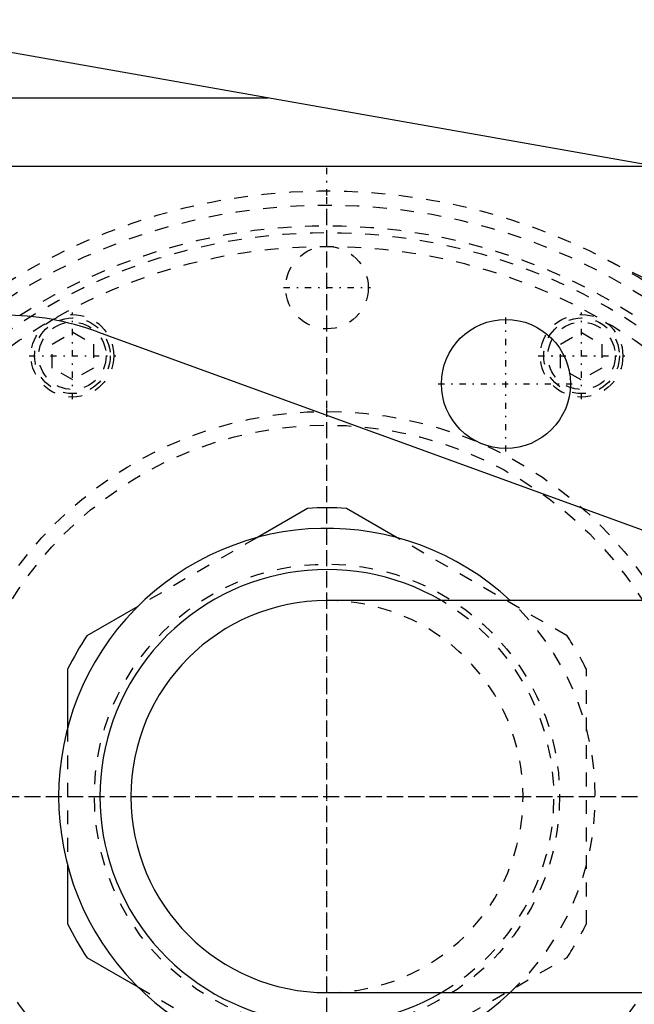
# Model space of a CAD drawing. Extents: x -342 to 171, y -70 to 70.
# Tile 4 of 10: x -192 to -148, y -15 to 56. Entities that reach past the tile are written whole.
import ezdxf

# ---------------------------------------------------------------- set-up
doc = ezdxf.new("R2010")
doc.units = 0
doc.linetypes.add('CENTER', pattern=[1.5, 0.45, -0.5, 0.05, -0.5])
doc.linetypes.add('DASHED', pattern=[2, 1, -1])
for name, color, linetype in [('AM_0', 7, 'CONTINUOUS'), ('AM_3', 7, 'DASHED'), ('AM_7', 7, 'CENTER')]:
    doc.layers.add(name, color=color, linetype=linetype)

msp = doc.modelspace()

# ---------------------------------------------------------------- linework, layer by layer
at = {"layer": 'AM_0', "color": 7, "linetype": 'CONTINUOUS'}
for p, q in [((-206.349, 56.476), (-139.867, 44.725)), ((-267.141, 50.806), (-174.273, 50.806)), ((-146.023, 45.813), (-254.215, 45.813)), ((-186.686, 33.793), (-135.329, 15.1)), ((-171.409, 20.953), (-175.101, 18.821)), ((-164.899, 18.821), (-168.591, 20.953)), ((-183.749, 13.828), (-187.441, 11.696)), ((-65.45, 14.25), (-170, 14.25)), ((-188.85, 9.256), (-188.85, 4.993)), ((-188.85, -4.993), (-188.85, -9.256)), ((-187.441, -11.696), (-183.749, -13.828)), ((-170, -14.25), (-65.45, -14.25))]:
    msp.add_line(p, q, dxfattribs=at)
msp.add_circle((-157, 30), 4.689, dxfattribs=at)
for centre, radius, start, end in [((-193.53, 15), 20, 69.98903, 90), ((-170, 0), 21, 86.15315, 93.84685), ((-170, 0), 19.5, 46.95092, 313.04908), ((-170, 0), 16.5, 59.72736, 300.27264), ((-170, 0), 14.25, 90, 270), ((-170, 0), 21, 146.15315, 153.84685), ((-170, 0), 21, 206.15315, 213.84685)]:
    msp.add_arc(centre, radius, start, end, dxfattribs=at)
at = {"layer": 'AM_3', "color": 6, "linetype": 'DASHED'}
for p, q in [((-189.963, 32.887), (-188.463, 33.754)), ((-188.463, 33.754), (-186.963, 32.887)), ((-153.037, 32.887), (-151.537, 33.754)), ((-151.537, 33.754), (-150.037, 32.887)), ((-189.963, 31.155), (-189.963, 32.887)), ((-186.963, 32.887), (-186.963, 31.155)), ((-153.037, 31.155), (-153.037, 32.887)), ((-150.037, 32.887), (-150.037, 31.155)), ((-188.463, 30.289), (-189.963, 31.155)), ((-186.963, 31.155), (-188.463, 30.289)), ((-151.537, 30.289), (-153.037, 31.155)), ((-150.037, 31.155), (-151.537, 30.289)), ((-175.101, 18.821), (-183.749, 13.828)), ((-152.559, 11.696), (-164.899, 18.821)), ((-151.15, -9.256), (-151.15, 9.256)), ((-188.85, 4.993), (-188.85, -4.993)), ((-164.899, -18.821), (-152.559, -11.696)), ((-183.749, -13.828), (-175.101, -18.821))]:
    msp.add_line(p, q, dxfattribs=at)
for centre, radius in [((-170, 0), 43), ((-170, 0), 41.5), ((-170, 0), 41), ((-170, 0), 40), ((-170, 37), 3), ((-188.5, 32.043), 3), ((-188.5, 32.043), 2.75), ((-188.5, 32.043), 2.45), ((-151.5, 32.043), 3), ((-151.5, 32.043), 2.75), ((-151.5, 32.043), 2.45), ((-170, 0), 28), ((-170, 0), 27), ((-170, 0), 16.899)]:
    msp.add_circle(centre, radius, dxfattribs=at)
for centre, radius, start, end in [((-170, 0), 44, 194.47751, 165.52249), ((-129.236, 77.989), 44, 242.40468, 271.09386), ((-170, 0), 14.25, 270, 90), ((-170, 0), 16.5, 300.27264, 59.72736), ((-170, 0), 19.5, 313.04908, 46.95092), ((-170, 0), 21, 26.15315, 33.84685), ((-170, 0), 21, 326.15315, 333.84685)]:
    msp.add_arc(centre, radius, start, end, dxfattribs=at)
at = {"layer": 'AM_7', "color": 4, "linetype": 'CENTER'}
for p, q in [((-170, -46.2), (-170, 46.2)), ((-170, -43.575), (-170, 43.575)), ((-173.15, 37), (-166.85, 37)), ((-188.5, 28.893), (-188.5, 35.193)), ((-151.5, 28.893), (-151.5, 35.193)), ((-157, 25.077), (-157, 34.923)), ((-191.65, 32.043), (-185.35, 32.043)), ((-154.65, 32.043), (-148.35, 32.043)), ((-161.923, 30), (-152.077, 30)), ((-230.14, 0), (-123.8, 0)), ((-213.575, 0), (-126.425, 0))]:
    msp.add_line(p, q, dxfattribs=at)

doc.saveas('drawing.dxf')
